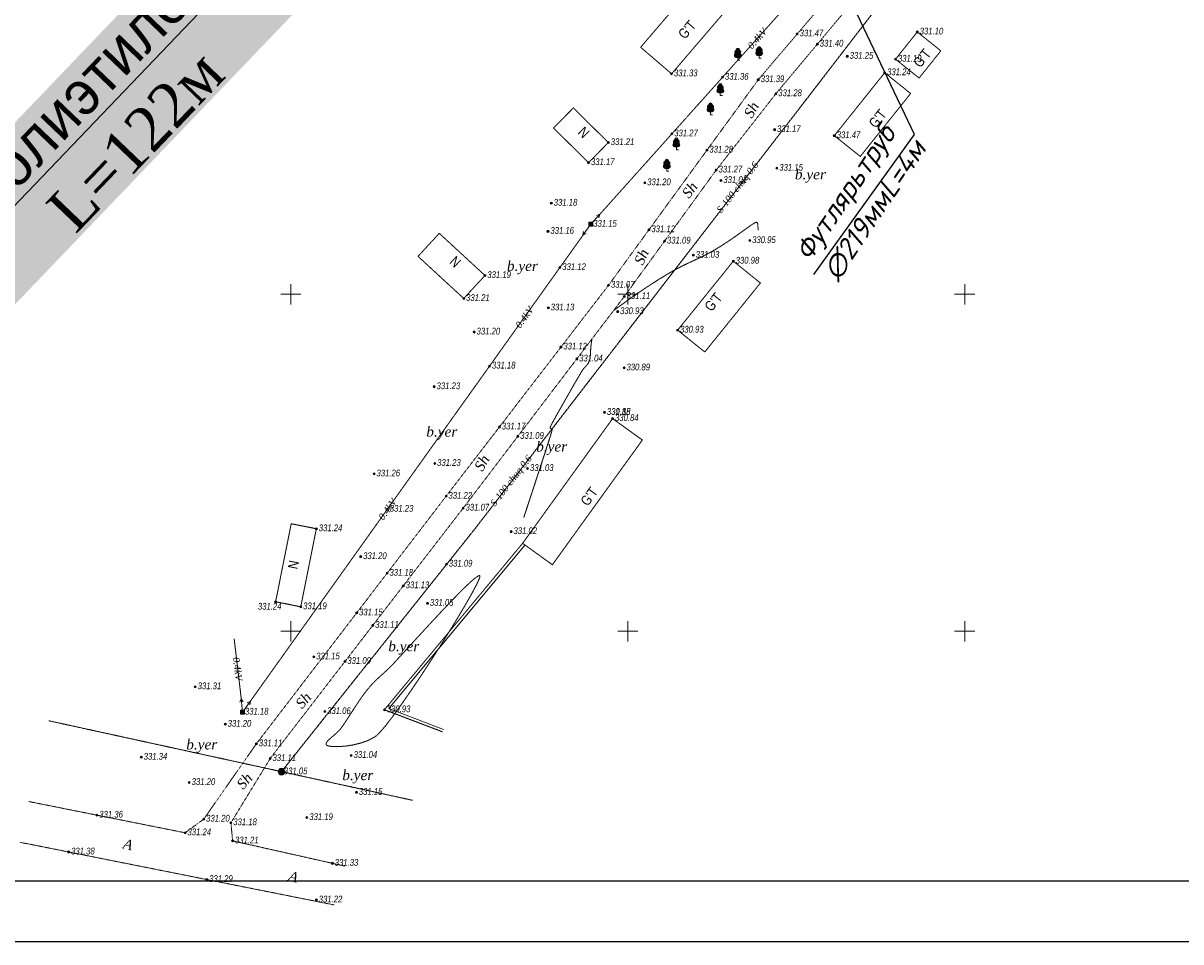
# Model space of a CAD drawing. Header units: millimetres. Extents: x 3960971 to 4113015, y -456608 to 60100.
# Tile 36 of 61: x 4020716 to 4037896, y -90507 to -76874. Entities that reach past the tile are written whole.
import ezdxf
from ezdxf import colors
from ezdxf.entities.mleader import LeaderData, LeaderLine
from ezdxf.enums import TextEntityAlignment as Align
from ezdxf.math import Vec2, Vec3

# ---------------------------------------------------------------- set-up
doc = ezdxf.new("R2010")
doc.units = ezdxf.units.MM
for name, pattern in [('Auto_Street_NotBorder_Line_m1', [3, 1.5, -1.5]), ('Build_Contour_Notresid_m1', [1, 1, 0]), ('Build_Contour_Resid_m1', [1, 1, 0]), ('Commnctn_Electr_VLP_Low_Built_m1', [1, 1, 0]), ('Commnctn_Waterpipes_Line_Unground_m1', [10, 8, -0.5, 1, -0.5]), ('Fence_Stone_Contour_Mr1m_m1', [1, 1, 0]), ('Footway_NotBorder_Line_m1', [3, 1.5, -1.5]), ('Relef_Horizontal_Basic_m1', [1, 1, 0])]:
    doc.linetypes.add(name, pattern=pattern)
for name, color, linetype, lineweight, true_color in [('AUTO#_ROADS_EXIST_L', 7, 'Continuous', 15, 0x000000), ('AUTO#_ROADS_MTRAL_T', 7, 'Continuous', 15, 0x000000), ('COMMN_OBJCT_#####_B', 7, 'Continuous', 15, 0x000000), ('COMMN_OBJCT_WATER_L', 7, 'Continuous', 15, 0x000000), ('COMMN_OBJCT_WATER_T', 7, 'Continuous', 15, 0x000000), ('COMMN_OBJCT_WELL#_B', 7, 'Continuous', 15, 0x000000), ('GREEN_VGTAT_SRVEY_B', 7, 'Continuous', 15, 0x000000), ('RELEF_TEXT#_#####_T', 7, 'Continuous', 15, 0x000000)]:
    doc.layers.add(name, color=color, linetype=linetype, lineweight=lineweight, true_color=true_color)
for name, color, linetype, true_color in [('BUILD_NORES_CNTUR_P', 7, 'Continuous', 0x000000), ('BUILD_NORES_TITLE_T', 7, 'Continuous', 0x000000), ('BUILD_RESID_CNTUR_P', 7, 'Continuous', 0x000000), ('BUILD_RESID_TITLE_T', 7, 'Continuous', 0x000000), ('COMMN_OBJCT_ELCTR_B', 7, 'Continuous', 0x000000), ('COMMN_OBJCT_ELCTR_L', 7, 'Continuous', 0x000000), ('COMMN_OBJCT_ELCTR_T', 7, 'Continuous', 0x000000), ('FENCE_GRDRL_#####_L', 7, 'Continuous', 0x000000), ('GEODS_POINT_GRID#_B', 7, 'Continuous', 0x000000), ('RELEF_HRZNT_BASIC_L', 7, 'Continuous', 0x000000), ('RELEF_POINT_PICKT_B', 7, 'Continuous', 0x000000), ('RELEF_POINT_PICKT_T', 7, 'Continuous', 0x000000)]:
    doc.layers.add(name, color=color, linetype=linetype, true_color=true_color)
doc.styles.add('style2', font='isocpeui.ttf', dxfattribs={"height": 250})
doc.styles.add('БМ-431 (Times New Roman К)', font='timesi.ttf', dxfattribs={"height": 1})
doc.styles.add('Д-431 (Arial Narrow К)', font='ARIALNI.TTF', dxfattribs={"height": 1})
doc.styles.add('Р-131 (Arial Narrow)', font='ARIALN.TTF', dxfattribs={"height": 1})
doc.linetypes.add('Fence_Stone_Mr1m_08_m1', pattern='A,8,[1,Topography.shx,S=0.8,R=90,X=0,Y=0],0', length=8)

# ---------------------------------------------------------------- blocks, each defined once
blk = doc.blocks.new('CommnctnPoleRCsquare_m1')
at = {"layer": 'COMMN_OBJCT_#####_B', "lineweight": 13, "true_color": 0xfffffe}
blk.add_hatch(color=7, dxfattribs=at).paths.add_polyline_path([(-0.6, 0.6), (-0.6, -0.6), (0.6, -0.6), (0.6, 0.6)])
at = {"layer": 'COMMN_OBJCT_#####_B', "lineweight": 13, "true_color": 0x000000}
blk.add_hatch(color=18, dxfattribs=at).paths.add_polyline_path([(-0.1, 0, 1), (0.1, 0, 1)])
at = {"layer": 'COMMN_OBJCT_#####_B', "color": 18, "lineweight": 9, "true_color": 0x000000}
blk.add_lwpolyline([(0.6, 0.6), (-0.6, 0.6), (-0.6, -0.6), (0.6, -0.6)], close=True, dxfattribs=at)
blk.add_circle((0, 0), 0.1, dxfattribs=at)
blk = doc.blocks.new('ElectricLowVLP_m1')
at = {"layer": 'COMMN_OBJCT_ELCTR_B', "color": 18, "linetype": 'Continuous', "lineweight": 20, "true_color": 0x000000}
for p, q in [((0, 0), (4, 0)), ((4, 0), (3, 0.5)), ((4, 0), (3, -0.5))]:
    blk.add_line(p, q, dxfattribs=at)
blk = doc.blocks.new('PointHight_m1')
at = {"layer": 'RELEF_POINT_PICKT_B', "linetype": 'Continuous', "lineweight": 15, "true_color": 0x000000}
h = blk.add_hatch(color=18, dxfattribs=at)
edge = h.paths.add_edge_path()
edge.add_arc((0, 0), 0.3, 0, 360)
at = {"layer": 'RELEF_POINT_PICKT_B', "color": 18, "linetype": 'Continuous', "lineweight": 15, "true_color": 0x000000}
blk.add_circle((0, 0), 0.3, dxfattribs=at)
blk.add_point((0, 0), dxfattribs=at)
blk = doc.blocks.new('WellinspectWater_m1')
at = {"layer": 'COMMN_OBJCT_WELL#_B', "linetype": 'Continuous', "lineweight": 13, "true_color": 0xfffffe}
blk.add_hatch(color=7, dxfattribs=at).paths.add_polyline_path([(-1, 0, 1), (1, 0, 1)])
at = {"layer": 'COMMN_OBJCT_WELL#_B', "color": 18, "linetype": 'Continuous', "lineweight": 13, "true_color": 0x000000}
blk.add_line((-1, 0), (1, 0), dxfattribs=at)
blk.add_circle((0, 0), 1, dxfattribs=at)
blk = doc.blocks.new('CrossCoord_m1')
at = {"layer": 'GEODS_POINT_GRID#_B', "color": 3, "lineweight": 20, "true_color": 0x00ff00, "flags": 128}
for points in [[(-3, 0), (3, 0)], [(0, 3), (0, -3)]]:
    blk.add_lwpolyline(points, dxfattribs=at)
blk = doc.blocks.new('GreenBroadleaf_m1')
at = {"layer": 'GREEN_VGTAT_SRVEY_B', "linetype": 'Continuous', "lineweight": 13, "true_color": 0xfffffe}
h = blk.add_hatch(color=7, dxfattribs=at)
h.dxf.hatch_style = 1
edge = h.paths.add_edge_path()
edge.add_line((-0.48, 0.8), (0.48, 0.8))
edge.add_arc((0.41, 1.41), 0.612, 276.5567, 421.5805)
edge.add_arc((0.28, 2.38), 0.602, 314.3499, 428.7548)
edge.add_arc((0, 3), 0.501, 352.9771, 449.7089)
edge.add_arc((0, 3), 0.501, 90.2911, 187.0229)
edge.add_arc((-0.28, 2.38), 0.602, 111.2452, 225.6501)
edge.add_arc((-0.41, 1.41), 0.612, 118.4195, 263.4433)
at = {"layer": 'GREEN_VGTAT_SRVEY_B', "color": 18, "linetype": 'Continuous', "lineweight": 13, "true_color": 0x000000}
blk.add_line((-0.48, 0.8), (0.48, 0.8), dxfattribs=at)
blk.add_lwpolyline([(0, 0.8), (0, 0), (0.6, 0)], dxfattribs=at)
for centre, radius, start, end in [((0, 3), 0.501, 90.2911, 187.0229), ((0, 3), 0.501, 352.9771, 89.7089), ((-0.41, 1.41), 0.612, 118.4195, 263.4433), ((-0.28, 2.38), 0.602, 111.2452, 225.6501), ((0.41, 1.41), 0.612, 276.5567, 61.5805), ((0.28, 2.38), 0.602, 314.3499, 68.7548)]:
    blk.add_arc(centre, radius, start, end, dxfattribs=at)

msp = doc.modelspace()

# ---------------------------------------------------------------- linework, layer by layer
at = {"color": 7, "lineweight": 25}
msp.add_lwpolyline([(4032449.402, -80602.601), (4033943.785, -78527.183), (4032791.193, -76101.942)], dxfattribs=at)
at = {"layer": 'AUTO#_ROADS_EXIST_L', "color": 18, "linetype": 'Auto_Street_NotBorder_Line_m1', "lineweight": 15, "true_color": 0x000000, "flags": 128}
msp.add_lwpolyline([(4046843.997, -61198.201), (4044950.44, -63283.276), (4040958.53, -67615.955), (4039111.839, -69595.82), (4037236.184, -71670.775), (4036453.921, -72528.482), (4035359.213, -73685.688), (4034047.632, -75336.779), (4031886.649, -77920.812), (4031001.077, -79053.336), (4029636.801, -80930.242), (4027245.783, -84070.55), (4024380.239, -87787.51)], dxfattribs=at)
at = {"layer": 'AUTO#_ROADS_EXIST_L', "color": 18, "linetype": 'Auto_Street_NotBorder_Line_m1', "lineweight": 15, "true_color": 0x000000, "elevation": 33110.5, "flags": 128}
msp.add_lwpolyline([(4024176.794, -87567.903), (4026992.637, -83893.973), (4029403.379, -80762.598), (4031625.796, -77712.17), (4032781.518, -76355.262), (4031541.252, -75303.213), (4028669.654, -73109.747), (4027586.797, -72344.795), (4025932.275, -71150.988), (4024530.601, -69885.03), (4023580.224, -68592.44)], dxfattribs=at)
at = {"layer": 'AUTO#_ROADS_EXIST_L', "color": 18, "linetype": 'Footway_NotBorder_Line_m1', "lineweight": 15, "true_color": 0x000000, "flags": 128}
for points in [[(4020798.673, -88424.745), (4023119.264, -88888.618), (4023395.88, -88686.562), (4024176.794, -87567.903)], [(4024378.547, -87793.231), (4023798.558, -88739.863), (4023824.432, -89008.86), (4025498.039, -89385.201)], [(4020666.354, -89029.044), (4025331.575, -89959.34)]]:
    msp.add_lwpolyline(points, dxfattribs=at)
at = {"layer": 'BUILD_NORES_CNTUR_P', "color": 18, "linetype": 'Build_Contour_Notresid_m1', "lineweight": 13, "true_color": 0x000000, "flags": 128}
for points in [[(4029106.529, -78943.349), (4028586.348, -78429.86), (4028880.484, -78131.891), (4029400.665, -78645.38)], [(4027254.222, -80959.733), (4026576.012, -80334.328), (4026891.066, -79992.673), (4027569.276, -80618.077)], [(4024835.458, -85534.537), (4025067.059, -84376.768), (4024694.212, -84302.183), (4024462.61, -85459.952)]]:
    msp.add_lwpolyline(points, close=True, dxfattribs=at)
at = {"layer": 'BUILD_RESID_CNTUR_P', "color": 18, "linetype": 'Build_Contour_Resid_m1', "lineweight": 13, "true_color": 0x000000, "flags": 128}
for points in [[(4030339.109, -77625.278), (4031180.894, -76642.192), (4030721.333, -76248.684), (4029879.548, -77231.77)], [(4033662.042, -77408.532), (4033985.104, -77004.701), (4034334.622, -77284.312), (4034011.561, -77688.143)], [(4032754.076, -78543.503), (4033501.48, -77609.237), (4033886.464, -77917.221), (4033139.06, -78851.487)], [(4030429.122, -81429.464), (4031254.547, -80405.592), (4031656.697, -80729.797), (4030831.272, -81753.669)], [(4029463.504, -82741.888), (4028128.273, -84592.66), (4028569.577, -84911.036), (4029904.808, -83060.264)]]:
    msp.add_lwpolyline(points, close=True, dxfattribs=at)
at = {"layer": 'COMMN_OBJCT_ELCTR_L', "color": 1, "linetype": 'Commnctn_Electr_VLP_Low_Built_m1', "lineweight": 9, "true_color": 0xff0000, "flags": 128}
for points in [[(4029274.711, -79709.319), (4035903.526, -72307.2)], [(4024087.587, -86935.597), (4029024.023, -80020.203)], [(4023952.504, -86899.655), (4023847.331, -86011.75)]]:
    msp.add_lwpolyline(points, dxfattribs=at)
at = {"layer": 'COMMN_OBJCT_WATER_L', "color": 5, "linetype": 'Commnctn_Waterpipes_Line_Unground_m1', "lineweight": 15, "true_color": 0x0000ff, "flags": 128}
for points in [[(4024549.509, -87981.545), (4027437.595, -84355.587), (4032159.255, -78237.863), (4034837.009, -74759.036), (4037893.626, -71331.476), (4040612.477, -68291.433), (4044456.183, -64191.765), (4046773.203, -61449.462), (4051084.967, -56735.378), (4053941.934, -53114.041), (4056945.836, -49880.46), (4061849.391, -44527.015), (4065063.59, -41056.255), (4065447.062, -40689.484)], [(4026493.793, -88406.55), (4021098.196, -87227.117)], [(4024549.503, -87998.813), (4024549.503, -87998.813)]]:
    msp.add_lwpolyline(points, dxfattribs=at)
at = {"layer": 'FENCE_GRDRL_#####_L', "color": 18, "linetype": 'Fence_Stone_Contour_Mr1m_m1', "lineweight": 13, "true_color": 0x000000, "flags": 128}
msp.add_lwpolyline([(4026940.378, -87390.967), (4026076.913, -87062.791), (4028128.273, -84592.66)], dxfattribs=at)
at = {"layer": 'FENCE_GRDRL_#####_L', "color": 18, "linetype": 'Fence_Stone_Mr1m_08_m1', "lineweight": 13, "true_color": 0x000000, "flags": 128}
msp.add_lwpolyline([(4026955.223, -87353.823), (4026143.446, -87045.286), (4028159.045, -84618.215)], dxfattribs=at)
at = {"layer": 'RELEF_HRZNT_BASIC_L', "color": 34, "linetype": 'Relef_Horizontal_Basic_m1', "lineweight": 15, "true_color": 0xa55200, "elevation": 33100}
for points in [[(4031622.781, -79946.909), (4031622.19, -79942.498), (4031621.549, -79931.567), (4031621.334, -79911.308), (4031620.742, -79881.039), (4031615.88, -79846.44), (4031601.725, -79826.416), (4031579.076, -79833.756), (4031533.957, -79861.82), (4031469.883, -79906.454), (4031390.371, -79963.506), (4031298.935, -80028.82), (4031199.091, -80098.245), (4031094.355, -80167.626), (4030988.243, -80232.809), (4030890.197, -80287.929), (4030804.479, -80332.331), (4030726.835, -80369.681), (4030653.01, -80403.64), (4030578.748, -80437.873), (4030499.794, -80476.044), (4030411.893, -80521.817), (4030310.791, -80578.855), (4030214.433, -80636.491), (4030119.895, -80695.251), (4030027.985, -80754.289), (4029939.516, -80812.762), (4029855.295, -80869.823), (4029776.135, -80924.628), (4029702.844, -80976.332), (4029636.233, -81024.09), (4029577.113, -81067.057), (4029508.214, -81116.343), (4029480.278, -81135.816)], [(4029157.053, -81560.332), (4029150.201, -81603.962), (4029141.073, -81670.632), (4029136.845, -81735.029), (4029133.848, -81794.936), (4029128.417, -81848.139), (4029116.884, -81892.42), (4029095.814, -81931.734), (4029072.136, -81959.266), (4029045.874, -81985.956), (4029017.052, -82022.744), (4028989.928, -82067.287), (4028939.951, -82152.447), (4028874.091, -82266.162), (4028799.316, -82396.371), (4028722.596, -82531.012), (4028650.9, -82658.026), (4028591.197, -82765.349), (4028556.754, -82828.925), (4028541.032, -82859.557), (4028536.202, -82870.412), (4028535.65, -82872.68), (4028536.242, -82875.974), (4028539.006, -82881.505), (4028545.88, -82888.044), (4028556.737, -82895.96), (4028565.731, -82909.875), (4028558.417, -82939.006), (4028536.491, -83010.85), (4028502.762, -83117.104), (4028460.042, -83249.469), (4028411.141, -83399.643), (4028358.87, -83559.326), (4028306.041, -83720.216), (4028255.463, -83874.012), (4028209.947, -84012.414), (4028172.306, -84127.121), (4028145.348, -84209.83)]]:
    msp.add_lwpolyline(points, dxfattribs=at)
msp.add_lwpolyline([(4025431.439, -87338.499), (4025422.311, -87349.786), (4025402.932, -87371.654), (4025371.9, -87402.721), (4025329.215, -87440.993), (4025278.803, -87483.951), (4025238.204, -87521.722), (4025217.502, -87548.376), (4025211.201, -87566.374), (4025212.235, -87577.454), (4025214.49, -87582.725), (4025217.414, -87586.496), (4025227.749, -87593.321), (4025253.6, -87601.632), (4025304.958, -87608.743), (4025391.096, -87610.452), (4025494.864, -87603.147), (4025609.035, -87585.719), (4025726.38, -87557.055), (4025839.67, -87516.046), (4025941.676, -87461.582), (4026005.918, -87403.223), (4026095.402, -87298.7), (4026205.593, -87155.34), (4026331.955, -86980.472), (4026469.953, -86781.423), (4026615.051, -86565.523), (4026762.713, -86340.099), (4026908.404, -86112.48), (4027047.588, -85889.993), (4027175.73, -85679.968), (4027288.294, -85489.732), (4027380.745, -85326.613), (4027448.547, -85197.94), (4027481.994, -85124.727), (4027493.424, -85089.62), (4027493.998, -85076.524), (4027492.062, -85073.244), (4027488.23, -85071.663), (4027476.354, -85073.815), (4027448.66, -85089.547), (4027395.102, -85131.676), (4027305.3, -85213.643), (4027195.131, -85322.092), (4027069.979, -85450.511), (4026935.231, -85592.385), (4026796.27, -85741.202), (4026658.482, -85890.448), (4026527.253, -86033.61), (4026407.967, -86164.174), (4026306.01, -86275.627), (4026226.767, -86361.455), (4026175.624, -86415.146), (4026115.491, -86473.844), (4026064.111, -86521.428), (4026018.341, -86562.638), (4025975.041, -86602.216), (4025931.067, -86644.903), (4025883.279, -86695.44), (4025828.536, -86758.569), (4025775.423, -86826.377), (4025720.681, -86903.039), (4025665.62, -86984.797), (4025611.553, -87067.893), (4025559.789, -87148.568), (4025511.642, -87223.067), (4025468.421, -87287.63), (4025431.439, -87338.499)], close=True, dxfattribs=at)

# ---------------------------------------------------------------- block references
at = {"layer": 'COMMN_OBJCT_#####_B', "color": 18, "true_color": 0x000000, "xscale": 50, "yscale": 50, "zscale": 50}
for p in [(4029140.606, -79857.697), (4023971.863, -87098.716)]:
    msp.add_blockref('CommnctnPoleRCsquare_m1', p, dxfattribs=at)
at = {"layer": 'COMMN_OBJCT_ELCTR_B', "color": 18, "true_color": 0x000000}
for p, xscale, yscale, zscale, rotation in [((4029140.606, -79857.697), 50, 50, 50, 47.89248351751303), ((4029140.606, -79857.697), 50, 50, 50, 234.3440578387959), ((4023971.863, -87098.716), 50, 50, 50, 95.55457083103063), ((4023971.863, -87098.716), 50.00000000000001, 50.00000000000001, 50.00000000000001, 54.64630900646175)]:
    msp.add_blockref('ElectricLowVLP_m1', p, dxfattribs=dict(at, xscale=xscale, yscale=yscale, zscale=zscale, rotation=rotation))
at = {"layer": 'COMMN_OBJCT_WELL#_B', "color": 18, "true_color": 0x000000, "xscale": 50, "yscale": 50, "zscale": 50}
msp.add_blockref('WellinspectWater_m1', (4024549.509, -87981.545, -8.8), dxfattribs=at)
at = {"layer": 'GEODS_POINT_GRID#_B', "color": 3, "true_color": 0x00ff00, "xscale": 50, "yscale": 50, "zscale": 50}
for p in [(4024688.8, -80897.838), (4029688.8, -80897.838), (4034688.8, -80897.838), (4024688.8, -85897.838), (4029688.8, -85897.838), (4034688.8, -85897.838)]:
    msp.add_blockref('CrossCoord_m1', p, dxfattribs=at)
at = {"layer": 'GREEN_VGTAT_SRVEY_B', "color": 18, "true_color": 0x000000, "xscale": 50, "yscale": 50, "zscale": 50}
for p in [(4031320.959, -77424.36), (4031638.839, -77395.421), (4031061.927, -77946.433), (4030916.028, -78231.831), (4030409.45, -78751.164), (4030267.688, -79068.241)]:
    msp.add_blockref('GreenBroadleaf_m1', p, dxfattribs=at)
at = {"layer": 'RELEF_POINT_PICKT_B', "color": 18, "true_color": 0x000000, "xscale": 50, "yscale": 50, "zscale": 50}
for p in [(4032203.657, -77033.716, 33146.9), (4033985.104, -77004.701, 33109.8), (4032502.326, -77184.606, 33139.605), (4032946.475, -77365.895, 33125.156), (4033662.042, -77408.532, 33119.431), (4030339.109, -77625.278, 33132.786), (4033501.48, -77609.237, 33124.218), (4031095.3, -77676.344, 33136.438), (4031625.796, -77712.17, 33139), (4031886.649, -77920.812, 33127.8), (4030342.757, -78516.677, 33126.855), (4031868.03, -78453.559, 33117.1), (4029400.665, -78645.38, 33120.669), (4032754.076, -78543.503, 33146.5), (4030864.048, -78757.724, 33128.039), (4029106.529, -78943.349, 33117.202), (4031902.191, -79026.077, 33114.874), (4031001.077, -79053.336, 33126.8), (4031071.711, -79208.062, 33101.4), (4029940.755, -79241.956, 33119.859), (4028554.068, -79545.216, 33117.872), (4029140.606, -79857.697, 33115.308), (4028504.662, -79963.564, 33116.044), (4030003.317, -79939.139, 33111.963), (4030234.869, -80107.448, 33108.526), (4031498.704, -80100.831, 33094.9), (4030661.18, -80317.37, 33103.268), (4031254.547, -80405.592, 33098), (4028681.058, -80500.659, 33112.053), (4027569.276, -80618.077, 33119.067), (4029403.379, -80762.598, 33107.4), (4029636.801, -80930.242, 33111.2), (4027254.222, -80959.733, 33120.968), (4028509.729, -81099.297, 33112.97), (4029538.741, -81155.01, 33092.8), (4030429.122, -81429.464, 33093.3), (4027409.3, -81457.557, 33119.845), (4028697.385, -81679.632, 33111.617), (4027637.567, -81962.473, 33118.256), (4028930.865, -81857.402, 33104.065), (4029634.049, -81989.774, 33088.7), (4026816.576, -82268.739, 33123.374), (4029343.609, -82649.205, 33084.6), (4029344.418, -82650.855, 33117.6), (4029463.504, -82741.888, 33083.9), (4027783.694, -82866.447, 33117.075), (4028057.043, -83005.059, 33109.122), (4026823.792, -83406.831, 33122.705), (4028201.637, -83482.89, 33103.413), (4025923.926, -83563.186, 33125.978), (4026992.637, -83893.973, 33121.8), (4026121.067, -84086.92, 33122.936), (4027245.783, -84070.55, 33107), (4025067.059, -84376.768, 33124.033), (4027957.04, -84419.536, 33102.3), (4025724.999, -84790.891, 33120.428), (4026116.39, -85037.242, 33118.284), (4026996.763, -84901.832, 33108.654), (4026357.325, -85222.988, 33112.885), (4024462.61, -85459.952, 33124.263), (4024835.458, -85534.537, 33118.905), (4026716.689, -85483.169, 33104.868), (4025665.025, -85626.154, 33114.975), (4025904.297, -85810.62, 33111.111), (4025028.986, -86279.073, 33114.788), (4025491.624, -86345.907, 33109.495), (4023270.177, -86721.895, 33130.861), (4023971.863, -87098.716, 33117.819), (4025191.719, -87090.591, 33106.276), (4026076.913, -87062.791, 33093), (4023715.596, -87277.685, 33120.067), (4024176.794, -87567.903, 33110.5), (4022469.213, -87767.24, 33133.905), (4024380.239, -87787.51, 33111.4), (4025584.87, -87740.952, 33104.092), (4023181.023, -88141.996, 33120.332), (4024549.192, -87983.816, 33105.4), (4025661.322, -88288.293, 33114.511), (4021810.453, -88626.994, 33136.408), (4024926.659, -88662.706, 33119.2), (4023395.88, -88686.562, 33120.081), (4023798.558, -88739.863, 33118.044), (4023119.264, -88888.618, 33123.949), (4023824.432, -89008.86, 33120.661), (4021391.585, -89173.663, 33138), (4025304.126, -89341.596, 33133), (4023440.655, -89582.27, 33129.058), (4025066.812, -89884.839, 33122.39)]:
    msp.add_blockref('PointHight_m1', p, dxfattribs=at)

# ---------------------------------------------------------------- texts
at = {"linetype": 'ByBlock', "ltscale": 0.2, "insert": (4032893.954, -80775.581), "char_height": 300, "width": 14000, "attachment_point": 4, "rotation": 56.0454065, "style": 'style2'}
msp.add_mtext('Футлярьтруб \\P∅219ммL=4м \\P\\P ', dxfattribs=at)
at = {"layer": 'AUTO#_ROADS_MTRAL_T', "color": 18, "true_color": 0x000000, "style": 'БМ-431 (Times New Roman К)'}
for s, rotation, p in [('Sh', 60.0600549, (4031587.09, -78196.563)), ('Sh', 52.9390318, (4030667.444, -79394.2)), ('Sh', 65.2651075, (4029959.294, -80373.798)), ('Sh', 59.8180248, (4027588.404, -83437.578)), ('Sh', 48.994425, (4024930.203, -86972.83)), ('Sh', 48.994425, (4024056.389, -88169.514, 33110.488)), ('A', 345.5820637, (4022253.501, -89134.758)), ('A', 345.5820637, (4024707.157, -89613.31))]:
    msp.add_text(s, height=150, rotation=rotation, dxfattribs=at).set_placement(p, align=Align.CENTER)
at = {"layer": 'BUILD_NORES_TITLE_T', "color": 18, "true_color": 0x000000, "style": 'Р-131 (Arial Narrow)'}
for rotation, p in [(315.3709242, (4029035.198, -78495.386)), (317.3196649, (4027128.485, -80415.647)), (78.6877855, (4024725.497, -84910.491))]:
    msp.add_text('N', height=150, rotation=rotation, dxfattribs=at).set_placement(p, align=Align.MIDDLE)
at = {"layer": 'BUILD_RESID_TITLE_T', "color": 18, "true_color": 0x000000, "style": 'Р-131 (Arial Narrow)'}
for rotation, p in [(49.4275953, (4030567.921, -76969.551)), (51.3405098, (4034055.96, -77392.524)), (51.3405098, (4033395.631, -78290.65)), (51.1249515, (4030958.612, -81011.672)), (54.1916082, (4029115.546, -83897.889))]:
    msp.add_text("G'T", height=150, rotation=rotation, dxfattribs=at).set_placement(p, align=Align.MIDDLE)
at = {"layer": 'COMMN_OBJCT_ELCTR_T', "color": 18, "linetype": 'Continuous', "true_color": 0x000000, "style": 'БМ-431 (Times New Roman К)'}
for rotation, p in [(48.1546221, (4031609.64, -77102.001)), (54.479504, (4028154.546, -81238.243)), (54.479504, (4026121.067, -84086.92)), (276.7552247, (4023899.918, -86455.703))]:
    msp.add_text('0.4kV', height=100, rotation=rotation, dxfattribs=at).set_placement(p, align=Align.MIDDLE)
at = {"layer": 'COMMN_OBJCT_WATER_T', "color": 18, "linetype": 'Continuous', "true_color": 0x000000, "style": 'БМ-431 (Times New Roman К)'}
for p in [(4031326.177, -79317.259), (4027965.744, -83671.279)]:
    msp.add_text('S-100 chuq 0.6', height=100, rotation=52.3390365, dxfattribs=at).set_placement(p, align=Align.MIDDLE)
at = {"layer": 'RELEF_POINT_PICKT_T', "color": 18, "true_color": 0x000000, "style": 'Д-431 (Arial Narrow К)'}
for s, p in [('331.47', (4032238.657, -77020.216, 33146.9)), ('331.10', (4034020.104, -76991.201, 33109.8)), ('331.40', (4032537.326, -77171.106, 33139.605)), ('331.25', (4032981.475, -77352.395, 33125.156)), ('331.19', (4033697.042, -77395.032, 33119.431)), ('331.33', (4030374.109, -77611.778, 33132.786)), ('331.36', (4031130.3, -77662.844, 33136.438)), ('331.39', (4031660.796, -77698.67, 33139)), ('331.24', (4033536.48, -77595.737, 33124.218)), ('331.28', (4031921.649, -77907.312, 33127.8)), ('331.27', (4030377.757, -78503.177, 33126.855)), ('331.17', (4031903.03, -78440.059, 33117.1)), ('331.47', (4032789.076, -78530.003, 33146.5)), ('331.21', (4029435.665, -78631.88, 33120.669)), ('331.28', (4030899.048, -78744.224, 33128.039)), ('331.17', (4029141.529, -78929.849, 33117.202)), ('331.27', (4031036.077, -79039.836, 33126.8)), ('331.15', (4031937.191, -79012.577, 33114.874)), ('331.20', (4029975.755, -79228.456, 33119.859)), ('331.01', (4031106.711, -79194.562, 33101.4)), ('331.18', (4028589.068, -79531.716, 33117.872)), ('331.15', (4029175.606, -79844.197, 33115.308)), ('331.12', (4030038.317, -79925.639, 33111.963)), ('331.16', (4028539.662, -79950.064, 33116.044)), ('331.09', (4030269.869, -80093.948, 33108.526)), ('330.95', (4031533.704, -80087.331, 33094.9)), ('331.03', (4030696.18, -80303.87, 33103.268)), ('330.98', (4031289.547, -80392.092, 33098)), ('331.19', (4027604.276, -80604.577, 33119.067)), ('331.12', (4028716.058, -80487.159, 33112.053)), ('331.07', (4029438.379, -80749.098, 33107.4)), ('331.21', (4027289.222, -80946.233, 33120.968)), ('331.11', (4029671.801, -80916.742, 33111.2)), ('331.13', (4028544.729, -81085.797, 33112.97)), ('330.93', (4029573.741, -81141.51, 33092.8)), ('331.20', (4027444.3, -81444.057, 33119.845)), ('330.93', (4030464.122, -81415.964, 33093.3)), ('331.12', (4028732.385, -81666.132, 33111.617)), ('331.18', (4027672.567, -81948.973, 33118.256)), ('331.04', (4028965.865, -81843.902, 33104.065)), ('330.89', (4029669.049, -81976.274, 33088.7)), ('331.23', (4026851.576, -82255.239, 33123.374)), ('330.85', (4029378.609, -82635.705, 33084.6)), ('331.18', (4029379.418, -82637.355, 33117.6)), ('331.17', (4027818.694, -82852.947, 33117.075)), ('330.84', (4029498.504, -82728.388, 33083.9)), ('331.09', (4028092.043, -82991.559, 33109.122)), ('331.26', (4025958.926, -83549.686, 33125.978)), ('331.23', (4026858.792, -83393.331, 33122.705)), ('331.03', (4028236.637, -83469.39, 33103.413)), ('331.22', (4027027.637, -83880.473, 33121.8)), ('331.07', (4027280.783, -84057.05, 33107)), ('331.23', (4026156.067, -84073.42, 33122.936)), ('331.24', (4025102.059, -84363.268, 33124.033)), ('331.02', (4027992.04, -84406.036, 33102.3)), ('331.20', (4025759.999, -84777.391, 33120.428)), ('331.09', (4027031.763, -84888.332, 33108.654)), ('331.18', (4026151.39, -85023.742, 33118.284)), ('331.13', (4026392.325, -85209.488, 33112.885)), ('331.24', (4024198.756, -85527.145, 33124.263)), ('331.19', (4024870.458, -85521.037, 33118.905)), ('331.05', (4026751.689, -85469.669, 33104.868)), ('331.15', (4025700.025, -85612.654, 33114.975)), ('331.11', (4025939.297, -85797.12, 33111.111)), ('331.15', (4025063.986, -86265.573, 33114.788)), ('331.09', (4025526.624, -86332.407, 33109.495)), ('331.31', (4023305.177, -86708.395, 33130.861)), ('331.18', (4024006.863, -87085.216, 33117.819)), ('331.06', (4025226.719, -87077.091, 33106.276)), ('330.93', (4026111.913, -87049.291, 33093)), ('331.20', (4023750.596, -87264.185, 33120.067)), ('331.11', (4024211.794, -87554.403, 33110.5)), ('331.34', (4022504.213, -87753.74, 33133.905)), ('331.11', (4024415.239, -87774.01, 33111.4)), ('331.04', (4025619.87, -87727.452, 33104.092)), ('331.05', (4024584.192, -87970.316, 33105.4)), ('331.20', (4023216.023, -88128.496, 33120.332)), ('331.15', (4025696.322, -88274.793, 33114.511)), ('331.36', (4021845.453, -88613.494, 33136.408)), ('331.20', (4023430.88, -88673.062, 33120.081)), ('331.19', (4024961.659, -88649.206, 33119.2)), ('331.24', (4023154.264, -88875.118, 33123.949)), ('331.18', (4023833.558, -88726.363, 33118.044)), ('331.21', (4023859.432, -88995.36, 33120.661)), ('331.38', (4021426.585, -89160.163, 33138)), ('331.33', (4025339.126, -89328.096, 33133)), ('331.29', (4023475.655, -89568.77, 33129.058)), ('331.22', (4025101.812, -89871.339, 33122.39))]:
    msp.add_text(s, height=100, dxfattribs=at).set_placement(p, align=Align.MIDDLE_LEFT)
at = {"layer": 'RELEF_TEXT#_#####_T', "color": 18, "true_color": 0x000000, "style": 'БМ-431 (Times New Roman К)'}
for p in [(4032399.006, -79136.941), (4028125.029, -80495.772), (4026928.757, -82955.436), (4028559.511, -83176.847), (4026364.483, -86140.258), (4023366.35, -87596.906), (4025682.059, -88052.72)]:
    msp.add_text('b.yer', height=150, dxfattribs=at).set_placement(p, align=Align.MIDDLE)

# ---------------------------------------------------------------- next in the draw order: leaders
at = {"color": 18, "ltscale": 20, "true_color": 0x000000}
ml = msp.add_multileader_mtext('Standard', dxfattribs=at)
ml.set_content('{\\C0;Турба полиэтилен \\fTimes New Roman|b0|i0|c186|p18;∅\\fTimes New Roman|b0|i0|c204|p18;250\\fTimes New Roman|b0|i0|c186|p18; L=\\fTimes New Roman|b0|i0|c204|p18;122м}', color=(0, 0, 0))
ml.set_leader_properties()
ml.build(insert=Vec2(0, 0))
ml.multileader.update_dxf_attribs({"text_left_attachment_type": 6, "text_right_attachment_type": 6, "dogleg_length": 1.424, "arrow_head_size": 402.556})
ctx = ml.context
ctx.base_point, ctx.char_height, ctx.arrow_head_size, ctx.landing_gap_size, ctx.plane_origin, ctx.plane_x_axis, ctx.plane_y_axis = Vec3(4018396.185, -81867.425), 651.526736, 402.556, 3.22, Vec3(4026712.268, -71739.562), Vec3(0.691620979, 0.722260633), Vec3(-0.722260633, 0.691620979)
ctx.left_attachment, ctx.right_attachment, ctx.text_align_type = 6, 6, 1
notes = []
notes.append((ctx, [(1, (1, 1, 0), (4025460.59, -74490.058), (-0.691620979, -0.722260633), 0.58, [(0, [(4029649.402, -73456.161)], 0, [])])]))
ctx.mtext.insert, ctx.mtext.text_direction, ctx.mtext.rotation, ctx.mtext.width, ctx.mtext.alignment, ctx.mtext.flow_direction = Vec3(4021363.5, -77638.219), Vec3(0.691620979, 0.722260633), 0.807065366, 11131.89467, 2, 5
ctx.mtext.has_bg_fill, ctx.mtext.bg_color, ctx.mtext.bg_scale_factor, ctx.mtext.bg_transparency, ctx.mtext.use_window_bg_color = 1, -1023410174, 1.1, 0, 0
for ctx, leaders in notes:
    for number, flags, end, landing, length, lines in leaders:
        leader = LeaderData()
        leader.index, (leader.has_last_leader_line, leader.has_dogleg_vector, leader.attachment_direction) = number, flags
        leader.last_leader_point, leader.dogleg_vector, leader.dogleg_length = Vec3(end), Vec3(landing), length
        for number, points, colour, breaks in lines:
            line = LeaderLine()
            line.index, line.vertices, line.color, line.breaks = number, Vec3.list(points), colors.encode_raw_color(colour), breaks
            leader.lines.append(line)
        ctx.leaders.append(leader)

# ---------------------------------------------------------------- next in the draw order: linework, layer by layer
at = {"color": 7, "lineweight": 25}
for points in [[(3960970.845, -28860.128), (4113015.323, -28860.128), (4113015.323, -90507.341), (3960970.845, -90507.341)], [(4111836.269, -89605.665), (3965919.015, -89605.665), (3965919.015, -29837.599), (4111836.269, -29837.599)]]:
    msp.add_lwpolyline(points, close=True, dxfattribs=at)

doc.saveas('drawing.dxf')
